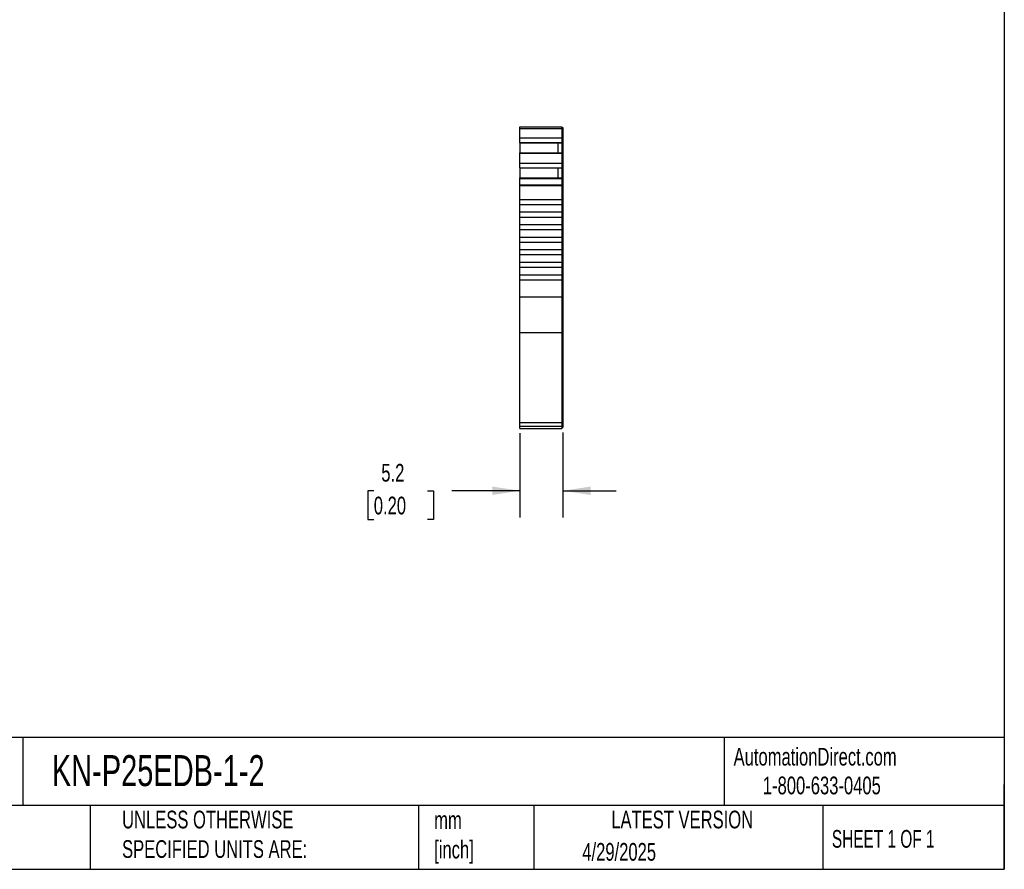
# Model space of a CAD drawing. Header units: millimetres. Extents: x 6 to 273, y 6 to 210.
# Tile 2 of 3: x 155 to 273, y 6 to 108. Entities that reach past the tile are written whole.
import ezdxf

# ---------------------------------------------------------------- set-up
doc = ezdxf.new("R2010")
doc.units = ezdxf.units.MM
doc.linetypes.add('SLD-Solid', pattern=[0])
doc.layers.add('DIMENSIONS', color=140, linetype='SLD-Solid', lineweight=25)
doc.layers.add('TEXT', color=140, linetype='SLD-Solid', lineweight=25)
doc.styles.add('SLDTEXTSTYLE0', font='TXT', dxfattribs={"width": 0.7})
doc.styles.add('SLDTEXTSTYLE1', font='TXT', dxfattribs={"width": 0.65})
doc.dimstyles.new('SLDDIMSTYLE1', dxfattribs={"dimtxt": 2.158008, "dimasz": 3.302, "dimexe": 0, "dimexo": 0.0625, "dimgap": 0.539502, "dimtad": 0, "dimtih": 1, "dimtoh": 1, "dimrnd": 1e-09, "dimzin": 12, "dimdsep": 46, "dimtxsty": 'SLDTEXTSTYLE0', "dimsah": 1, "dimcen": 0.09, "dimadec": 0, "dimazin": 3, "dimtfac": 1, "dimtmove": 0, "dimatfit": 0, "dimfxl": 0, "dimfrac": 2, "dimtolj": 1, "dimtzin": 12, "dimarcsym": 0})

# ---------------------------------------------------------------- blocks, each defined once
blk = doc.blocks.new('_D_3')
at = {"layer": 'DIMENSIONS'}
for p, q in [((215.15, 58.51), (215.15, 48.44)), ((220.3, 58.6), (220.3, 48.44)), ((197.69, 51.62), (196.97, 51.62)), ((196.97, 51.62), (196.97, 48.19)), ((204.1, 51.62), (204.83, 51.62)), ((204.83, 51.62), (204.83, 48.19)), ((215.15, 51.62), (207.03, 51.62)), ((220.3, 51.62), (226.65, 51.62)), ((196.97, 48.19), (197.69, 48.19)), ((204.83, 48.19), (204.1, 48.19))]:
    blk.add_line(p, q, dxfattribs=at)
for points in [[(215.15, 51.62), (211.85, 52.12), (211.85, 51.11)], [(220.3, 51.62), (223.61, 51.11), (223.61, 52.12)]]:
    blk.add_solid(points, dxfattribs=at)
at = {"layer": 'DIMENSIONS', "char_height": 2.117, "attachment_point": 1, "style": 'SLDTEXTSTYLE0'}
for s, insert in [('5.2', (198.59, 54.83)), ('0.20', (197.69, 50.91))]:
    blk.add_mtext(s, dxfattribs=dict(at, insert=insert))

msp = doc.modelspace()

# ---------------------------------------------------------------- linework, layer by layer
for p, q in [((215.153, 95.153), (220.153, 95.153)), ((215.153, 94.931), (215.153, 95.153)), ((215.153, 94.931), (220.153, 94.931)), ((215.153, 93.805), (215.153, 94.931)), ((220.153, 95.153), (220.153, 94.931)), ((220.153, 95.053), (220.303, 95.053)), ((220.153, 94.931), (220.153, 93.805)), ((220.153, 94.905), (220.303, 94.905)), ((220.303, 95.053), (220.303, 94.905)), ((220.303, 94.905), (220.303, 93.848)), ((215.153, 93.805), (220.153, 93.805)), ((215.153, 93.246), (215.153, 93.805)), ((215.153, 93.246), (220.153, 93.246)), ((215.153, 93.231), (215.153, 93.246)), ((215.153, 93.231), (215.153, 92.039)), ((215.153, 93.231), (219.703, 93.231)), ((219.703, 93.231), (220.153, 93.231)), ((219.703, 93.231), (219.703, 92.039)), ((220.153, 93.848), (220.303, 93.848)), ((220.153, 93.805), (220.153, 93.246)), ((220.153, 93.338), (220.303, 93.338)), ((220.153, 93.301), (220.303, 93.301)), ((220.153, 93.246), (220.153, 93.231)), ((220.153, 93.231), (220.153, 92.039)), ((220.303, 93.848), (220.303, 93.338)), ((220.303, 93.338), (220.303, 93.301)), ((220.303, 93.301), (220.303, 91.938)), ((215.153, 92.039), (220.153, 92.039)), ((215.153, 91.97), (215.153, 92.039)), ((215.153, 91.97), (220.153, 91.97)), ((215.153, 90.811), (215.153, 91.97)), ((220.153, 92.039), (220.153, 91.97)), ((220.153, 91.97), (220.153, 90.811)), ((220.153, 91.938), (220.303, 91.938)), ((220.153, 91.875), (220.303, 91.875)), ((220.303, 91.938), (220.303, 91.875)), ((220.303, 91.875), (220.303, 90.854)), ((215.153, 90.811), (220.153, 90.811)), ((215.153, 90.252), (215.153, 90.811)), ((220.153, 90.854), (220.303, 90.854)), ((220.153, 90.811), (220.153, 90.252)), ((220.303, 90.854), (220.303, 90.345)), ((215.153, 90.252), (220.153, 90.252)), ((215.153, 90.237), (215.153, 90.252)), ((215.153, 90.237), (215.153, 89.045)), ((215.153, 90.237), (219.703, 90.237)), ((219.703, 90.237), (220.153, 90.237)), ((219.703, 90.237), (219.703, 89.045)), ((220.153, 90.345), (220.303, 90.345)), ((220.153, 90.307), (220.303, 90.307)), ((220.153, 90.252), (220.153, 90.237)), ((220.153, 90.237), (220.153, 89.045)), ((220.303, 90.345), (220.303, 90.307)), ((220.303, 90.307), (220.303, 88.944)), ((215.153, 89.045), (220.153, 89.045)), ((215.153, 88.976), (215.153, 89.045)), ((215.153, 88.976), (220.153, 88.976)), ((215.153, 88.202), (215.153, 88.976)), ((220.153, 89.045), (220.153, 88.976)), ((220.153, 88.976), (220.153, 88.202)), ((220.153, 88.944), (220.303, 88.944)), ((220.153, 88.881), (220.303, 88.881)), ((220.303, 88.944), (220.303, 88.881)), ((220.303, 88.881), (220.303, 88.176)), ((215.153, 88.202), (220.153, 88.202)), ((215.153, 88.124), (215.153, 88.202)), ((215.153, 88.124), (220.153, 88.124)), ((215.153, 86.453), (215.153, 88.124)), ((220.153, 88.202), (220.153, 88.124)), ((220.153, 88.176), (220.303, 88.176)), ((220.153, 88.124), (220.153, 86.453)), ((220.153, 88.124), (220.303, 88.124)), ((220.303, 88.176), (220.303, 88.124)), ((220.303, 88.124), (220.303, 74.793)), ((215.153, 86.453), (220.153, 86.453)), ((215.153, 85.853), (215.153, 86.453)), ((220.153, 86.453), (220.153, 85.853)), ((215.153, 85.853), (220.153, 85.853)), ((215.153, 84.953), (215.153, 85.853)), ((215.153, 84.953), (220.153, 84.953)), ((215.153, 84.353), (215.153, 84.953)), ((220.153, 85.853), (220.153, 84.953)), ((220.153, 84.953), (220.153, 84.353)), ((215.153, 84.353), (220.153, 84.353)), ((215.153, 83.453), (215.153, 84.353)), ((220.153, 84.353), (220.153, 83.453)), ((215.153, 82.853), (215.153, 83.453)), ((215.153, 83.453), (220.153, 83.453)), ((215.153, 82.853), (220.153, 82.853)), ((215.153, 81.953), (215.153, 82.853)), ((220.153, 83.453), (220.153, 82.853)), ((220.153, 82.853), (220.153, 81.953)), ((215.153, 81.953), (220.153, 81.953)), ((215.153, 81.353), (215.153, 81.953)), ((215.153, 81.353), (220.153, 81.353)), ((215.153, 80.453), (215.153, 81.353)), ((220.153, 81.953), (220.153, 81.353)), ((220.153, 81.353), (220.153, 80.453)), ((215.153, 80.453), (220.153, 80.453)), ((215.153, 79.853), (215.153, 80.453)), ((220.153, 80.453), (220.153, 79.853)), ((215.153, 79.853), (220.153, 79.853)), ((215.153, 78.953), (215.153, 79.853)), ((215.153, 78.953), (220.153, 78.953)), ((215.153, 78.353), (215.153, 78.953)), ((220.153, 79.853), (220.153, 78.953)), ((220.153, 78.953), (220.153, 78.353)), ((215.153, 78.353), (220.153, 78.353)), ((215.153, 77.453), (215.153, 78.353)), ((220.153, 78.353), (220.153, 77.453)), ((215.153, 77.453), (220.153, 77.453)), ((215.153, 76.853), (215.153, 77.453)), ((215.153, 76.853), (220.153, 76.853)), ((215.153, 74.793), (215.153, 76.853)), ((220.153, 77.453), (220.153, 76.853)), ((220.153, 76.853), (220.153, 74.793)), ((215.153, 74.793), (220.153, 74.793)), ((215.153, 70.559), (215.153, 74.793)), ((220.153, 74.793), (220.153, 70.559)), ((220.153, 74.793), (220.303, 74.793)), ((220.303, 74.793), (220.303, 70.644)), ((220.153, 70.644), (220.303, 70.644)), ((220.303, 70.644), (220.303, 59.867)), ((215.153, 70.559), (220.153, 70.559)), ((215.153, 59.782), (215.153, 70.559)), ((220.153, 70.559), (220.153, 59.782)), ((215.153, 59.782), (220.153, 59.782)), ((215.153, 59.344), (215.153, 59.782)), ((215.153, 59.344), (220.153, 59.344)), ((215.153, 59.081), (215.153, 59.344)), ((215.153, 59.081), (220.153, 59.081)), ((215.153, 59.081), (220.153, 59.081)), ((220.153, 59.867), (220.303, 59.867)), ((220.153, 59.782), (220.153, 59.344)), ((220.153, 59.444), (220.303, 59.444)), ((220.153, 59.344), (220.153, 59.081)), ((220.153, 59.181), (220.303, 59.181)), ((220.153, 59.181), (220.303, 59.181)), ((220.303, 59.867), (220.303, 59.444)), ((220.303, 59.444), (220.303, 59.181))]:
    msp.add_line(p, q)
at = {"layer": 'TEXT'}
for p, q in [((273.05, 209.55), (273.05, 6.35)), ((273.05, 22.126), (6.35, 22.126)), ((155.759, 22.126), (155.759, 13.97)), ((239.575, 22.126), (239.575, 13.97)), ((273.05, 6.35), (273.05, 16.51)), ((273.05, 13.97), (6.35, 13.97)), ((163.78, 13.97), (163.78, 6.35)), ((203.024, 13.97), (203.024, 6.35)), ((216.812, 13.97), (216.812, 6.35)), ((251.349, 13.97), (251.349, 6.35)), ((6.35, 6.35), (273.05, 6.35))]:
    msp.add_line(p, q, dxfattribs=at)

# ---------------------------------------------------------------- texts
for s, insert, char_height, attachment_point, style in [('KN-P25EDB-1-2', (159.208, 20.006), 3.70417, 1, 'SLDTEXTSTYLE0'), ('AutomationDirect.com', (240.695, 20.877), 2.11667, 1, 'SLDTEXTSTYLE0'), ('1-800-633-0405', (244.192, 17.437), 2.11667, 1, 'SLDTEXTSTYLE0'), ('UNLESS OTHERWISE ^JSPECIFIED UNITS ARE:', (167.608, 13.361), 2.11667, 1, 'SLDTEXTSTYLE0'), ('LATEST VERSION', (234.552, 13.364), 2.11667, 2, 'SLDTEXTSTYLE0'), ('mm^J[inch]', (204.907, 13.297), 2.1167, 1, 'SLDTEXTSTYLE0'), ('SHEET 1 OF 1', (252.441, 11.051), 2.11667, 1, 'SLDTEXTSTYLE1'), ('4/29/2025', (222.613, 9.497), 2.1167, 1, 'SLDTEXTSTYLE0')]:
    msp.add_mtext(s, dxfattribs=dict(at, insert=insert, char_height=char_height, attachment_point=attachment_point, style=style))

# ---------------------------------------------------------------- dimensions: what is measured, and where the dimension line sits
at = {"layer": 'DIMENSIONS'}
dim = msp.add_linear_dim(base=(220.303, 51.616), p1=(215.153, 59.782), p2=(220.303, 59.867), angle=0, dimstyle='SLDDIMSTYLE1', dxfattribs=at)
dim.commit()
dim.dimension.update_dxf_attribs({"geometry": '_D_3', "text_midpoint": (200.898, 51.616), "dimtype": 160})

doc.saveas('drawing.dxf')
